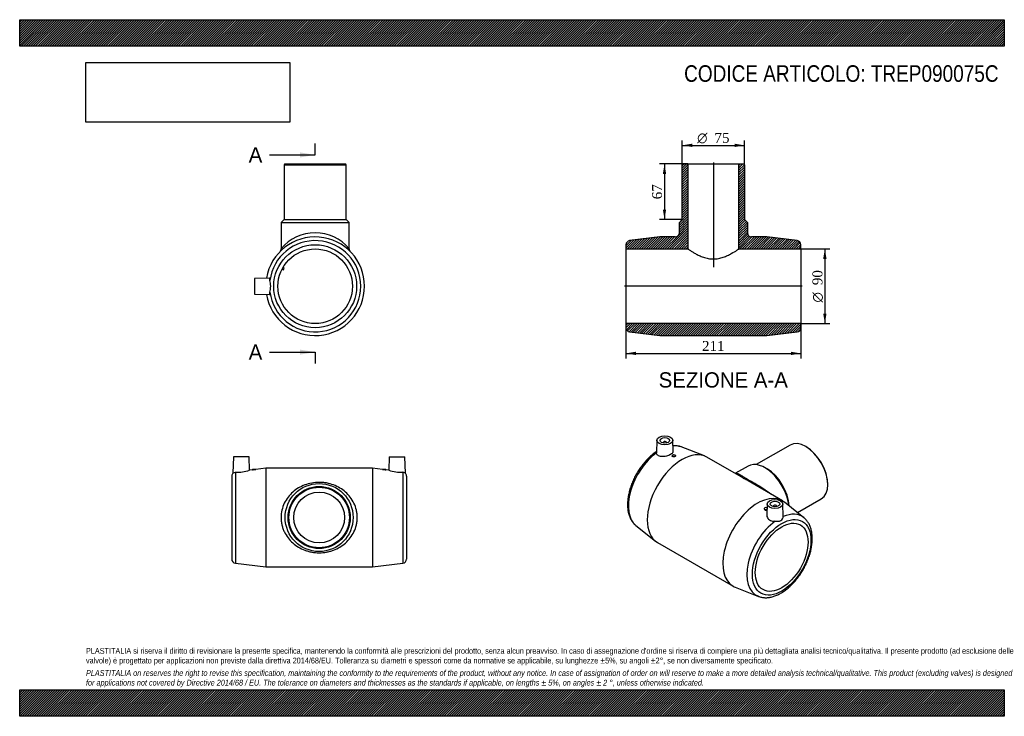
# Model space of a CAD drawing. Header units: millimetres. Extents: x 0 to 1188, y 0 to 840.
import ezdxf
from ezdxf.enums import TextEntityAlignment as Align
from ezdxf.lldxf.tags import DXFTag

# ---------------------------------------------------------------- set-up
doc = ezdxf.new("R2010")
doc.units = ezdxf.units.MM
doc.header["$LTSCALE"] = 4
for name, color, linetype in [('Default', 7, 'Continuous'), ('DV4_Default', 7, 'Continuous'), ('TREP090075C', 7, 'Continuous')]:
    doc.layers.add(name, color=color, linetype=linetype)
doc.styles.add('SEACAD_Solid_Edge_ANSI', font='seans.ttf')
doc.styles.add('SEACAD_Solid_Edge_ANSI1_Symbols', font='semeca1.ttf')
doc.styles.add('SEACAD_Times_New_Roman', font='times.ttf')
tags = doc.linetypes.add('CENTER2', pattern=[28.575, 19.05, -3.175, 3.175, -3.175]).pattern_tags.tags
tags[10:11] = [DXFTag(74, 4), DXFTag(75, 0), DXFTag(340, '0'), DXFTag(46, 0.0), DXFTag(50, 0.0), DXFTag(44, 0.0), DXFTag(45, 0.0)]
tags[8:9] = [DXFTag(74, 4), DXFTag(75, 0), DXFTag(340, '0'), DXFTag(46, 0.0), DXFTag(50, 0.0), DXFTag(44, 0.0), DXFTag(45, 0.0)]
tags[6:7] = [DXFTag(74, 4), DXFTag(75, 0), DXFTag(340, '0'), DXFTag(46, 0.0), DXFTag(50, 0.0), DXFTag(44, 0.0), DXFTag(45, 0.0)]
tags[4:5] = [DXFTag(74, 4), DXFTag(75, 0), DXFTag(340, '0'), DXFTag(46, 0.0), DXFTag(50, 0.0), DXFTag(44, 0.0), DXFTag(45, 0.0)]
doc.dimstyles.new('ANSImm', dxfattribs={"dimtxt": 12, "dimasz": 12, "dimexe": 6, "dimexo": 0, "dimgap": 3, "dimtad": 1, "dimdsep": 46, "dimtxsty": 'SEACAD_Times_New_Roman', "dimblk1": '_SE_FILLED', "dimblk2": '_SE_FILLED', "dimsah": 1, "dimcen": 6, "dimazin": 0, "dimtfac": 0.85, "dimtdec": 3, "dimtofl": 0, "dimtmove": 0, "dimatfit": 3, "dimfxl": 1, "dimarcsym": 0})
picture_1 = doc.add_image_def('image1.jpg', size_in_pixel=(4302, 1260))

# ---------------------------------------------------------------- blocks, each defined once
blk = doc.blocks.new('SE')
at = {"layer": 'TREP090075C', "color": 7, "linetype": 'Continuous'}
for p, q in [((257.8, 312.7), (257.3, 293.3)), ((276.8, 312.7), (257.8, 312.7)), ((277.2, 296.8), (276.8, 312.7)), ((445.8, 312.7), (445.4, 296.8)), ((445.8, 312.7), (464.8, 312.7)), ((465.3, 293.3), (464.8, 312.7)), ((280.8, 297.2), (277.2, 296.8)), ((280.8, 298.2), (284.8, 298.2)), ((280.8, 298.2), (280.8, 297.2)), ((296.8, 299.2), (284.8, 297.7)), ((284.8, 297.7), (284.8, 298.2)), ((296.8, 299.2), (296.8, 180.2)), ((425.8, 299.2), (296.8, 299.2)), ((425.8, 299.2), (425.8, 180.2)), ((437.8, 297.7), (425.8, 299.2)), ((437.8, 298.2), (441.8, 298.2)), ((437.8, 298.2), (437.8, 297.7)), ((441.8, 297.2), (441.8, 298.2)), ((445.4, 296.8), (441.8, 297.2)), ((255.8, 289.7), (255.8, 189.6)), ((260.2, 294.2), (260.2, 184.7)), ((462.4, 294.2), (462.4, 184.7)), ((466.8, 289.7), (466.8, 189.6)), ((260.2, 184.7), (296.8, 180.2)), ((296.8, 180.2), (425.8, 180.2)), ((425.8, 180.2), (462.4, 184.7))]:
    blk.add_line(p, q, dxfattribs=at)
for radius in [41, 37.5, 36.5, 30.7]:
    blk.add_circle((361.3, 239.7), radius, dxfattribs=at)
for centre, radius, start, end in [((275.6, 356.1), 59.1, 275.0534, 278.9616), ((447, 356.1), 59.1, 261.0384, 264.9466), ((260.8, 289.7), 5, 134.3123, 180), ((260.3, 351.8), 57.6, 269.8963, 287.0806), ((462.3, 351.8), 57.6, 252.9194, 270.1037), ((461.8, 289.7), 5, 0, 45.696), ((260.8, 189.6), 5, 180, 262.9925), ((461.8, 189.6), 5, 277.0075, 0)]:
    blk.add_arc(centre, radius, start, end, dxfattribs=at)
for points in [[(257.3, 293.3), (257.3, 293.3), (258.4, 294.2), (260.2, 294.2)], [(465.3, 293.3), (465.3, 293.3), (464.3, 294.2), (462.4, 294.2)]]:
    blk.add_open_spline(points, degree=3, dxfattribs=at)
blk.add_open_spline([(315.3, 239.7), (315.3, 242.7), (315.7, 245.7), (317, 251.5), (318, 254.3), (320.5, 259.5), (322.1, 262), (325.5, 266.5), (327.5, 268.5), (331.7, 272.2), (333.9, 273.9), (338.7, 276.7), (341.3, 278), (346.7, 280), (349.5, 280.8), (355.3, 281.8), (358.3, 282.1), (362.8, 282.1), (364.4, 282), (367.4, 281.8), (368.8, 281.6), (373.2, 280.8), (376.1, 280), (381.4, 277.9), (384, 276.7), (388.8, 273.8), (391, 272.2), (395.2, 268.5), (397.1, 266.4), (400.6, 261.9), (402.1, 259.5), (404.6, 254.3), (405.6, 251.5), (406.6, 247.1), (406.9, 245.6), (407.2, 242.6), (407.4, 239.6), (407.2, 236.6), (406.9, 233.6), (406.6, 232.2), (405.6, 227.8), (404.6, 225.1), (402.1, 219.8), (400.6, 217.4), (397.1, 212.9), (395.2, 210.8), (391, 207.1), (388.7, 205.5), (383.9, 202.6), (381.3, 201.4), (377.3, 199.9), (375.9, 199.4), (373.1, 198.6), (371.7, 198.3), (367.3, 197.5), (364.3, 197.2), (358.3, 197.2), (355.3, 197.5), (350.9, 198.3), (349.4, 198.7), (346.6, 199.4), (345.3, 199.9), (341.2, 201.4), (338.7, 202.6), (333.9, 205.5), (331.6, 207.2), (327.4, 210.9), (325.5, 212.9), (322.1, 217.4), (320.6, 219.8), (318.7, 223.7), (318.1, 225.1), (317.1, 227.9), (316.7, 229.3), (316, 232.2), (315.8, 233.6), (315.4, 236.6), (315.3, 238.1), (315.3, 239.7)], degree=3, knots=[0, 0, 0, 0, 0.03125, 0.03125, 0.0625, 0.0625, 0.09375, 0.09375, 0.125, 0.125, 0.15625, 0.15625, 0.1875, 0.1875, 0.21875, 0.21875, 0.25, 0.25, 0.265625, 0.265625, 0.28125, 0.28125, 0.3125, 0.3125, 0.34375, 0.34375, 0.375, 0.375, 0.40625, 0.40625, 0.4375, 0.4375, 0.46875, 0.46875, 0.484375, 0.484375, 0.5, 0.515625, 0.515625, 0.53125, 0.53125, 0.5625, 0.5625, 0.59375, 0.59375, 0.625, 0.625, 0.65625, 0.65625, 0.6875, 0.6875, 0.703125, 0.703125, 0.71875, 0.71875, 0.75, 0.75, 0.78125, 0.78125, 0.796875, 0.796875, 0.8125, 0.8125, 0.84375, 0.84375, 0.875, 0.875, 0.90625, 0.90625, 0.9375, 0.9375, 0.953125, 0.953125, 0.96875, 0.96875, 0.984375, 0.984375, 1, 1, 1, 1], dxfattribs=at)
blk = doc.blocks.new('SE1')
at = {"layer": 'TREP090075C', "color": 7, "linetype": 'Continuous'}
for p, q in [((768.9, 332.8), (768.4, 317.8)), ((788.3, 319.2), (787.9, 332.8)), ((776.4, 330.1), (776.4, 329.6)), ((780.4, 329.6), (780.4, 330.1)), ((826.3, 313.9), (798.3, 324.9)), ((929.7, 327), (888.8, 303.5)), ((949.1, 324.8), (948.4, 325.2)), ((787.3, 314.6), (787.3, 313.8)), ((791.3, 314.1), (791.3, 314.6)), ((870.4, 288.7), (829, 312.6)), ((878.8, 301.7), (863.7, 293)), ((901.8, 298.2), (899.3, 299.7)), ((920.2, 260), (878.8, 283.9)), ((974.9, 279.3), (974.9, 280.1)), ((938.6, 245.6), (967.2, 262.1)), ((898.3, 250.5), (898.3, 250)), ((901.8, 256.1), (901.4, 242.5)), ((909.3, 253.4), (909.3, 252.9)), ((913.3, 252.9), (913.3, 253.4)), ((921.3, 241), (920.8, 256.1)), ((946.1, 239.5), (922.7, 258.3)), ((743.6, 230), (767, 211.2)), ((769.5, 209.6), (860.7, 156.9)), ((863.4, 155.6), (891.3, 144.6))]:
    blk.add_line(p, q, dxfattribs=at)
blk.add_arc((788.8, 295), 31.3, 72.3032, 91.3432, dxfattribs=at)
for centre, major_axis in [((778.4, 332.7), (-9.5, 0)), ((778.4, 332.7), (-5.75, 0)), ((789.3, 314.6), (-2, 0)), ((911.3, 256), (9.5, 0)), ((911.3, 256), (5.75, 0)), ((919.4, 191.7), (-25, -43.3)), ((919.4, 191.7), (-22.5, -39))]:
    blk.add_ellipse(centre, major_axis=major_axis, ratio=0.57735, dxfattribs=at)
for centre, major_axis, start_param, end_param in [((948.4, 294.6), (-18.8, 32.5), 3.141593, 6.283185), ((799.2, 261.1), (-29.7, -51.5), 3.141593, 6.283185), ((778.4, 330.1), (-2, 0), 2.647628, 6.283185), ((778.4, 330.1), (-2, 0), 0, 0.493965), ((773.3, 276), (-27.5, -47.6), 3.228618, 3.538211), ((949.1, 295), (18.3, -31.6), 0.785398, 2.356194), ((773.3, 276), (-27.5, -47.6), 4.054754, 6.192972), ((899.3, 266.2), (-20.5, 35.5), 4.058568, 6.283185), ((901.8, 267.6), (-18.8, 32.5), 3.975539, 5.497787), ((890.4, 208.4), (-29.7, -51.5), 3.054567, 6.283185), ((900.3, 250.5), (2, 0), 0.856791, 5.38936), ((911.3, 253.4), (2, 0), 0, 3.635557), ((911.3, 253.4), (2, 0), 5.789221, 6.283185), ((916.3, 193.5), (-27.5, -47.6), 3.054567, 3.799228), ((773.3, 276), (-27.5, -47.6), -0.090214, -0.087025), ((916.3, 193.5), (-27.5, -47.6), 4.054754, 6.370211), ((890.4, 208.4), (-29.7, -51.5), 0, 0.087025), ((916.3, 193.5), (-27.5, -47.6), 0.087025, 0.091644)]:
    blk.add_ellipse(centre, major_axis=major_axis, ratio=0.57735, start_param=start_param, end_param=end_param, dxfattribs=at)
for points, knots in [([(768.4, 319.2), (768.2, 319.1), (767.2, 318.4), (765.5, 317.2), (763.3, 315.5), (761.1, 313.6), (759, 311.6), (756.9, 309.5), (754.9, 307.3), (752.9, 305), (751, 302.6), (749.2, 300.2), (747.4, 297.6), (745.8, 295), (744.2, 292.4), (742.7, 289.6), (741.3, 286.9), (740, 284.1), (738.8, 281.2), (737.7, 278.4), (736.8, 275.6), (735.9, 272.7), (735.2, 269.8), (734.6, 267), (734.1, 264.2), (733.7, 261.4), (733.5, 258.7), (733.4, 256), (733.4, 253.4), (733.6, 250.8), (733.9, 248.3), (734.3, 245.9), (734.9, 243.6), (735.6, 241.4), (736.5, 239.3), (737.5, 237.3), (738.6, 235.4), (739.8, 233.7), (741.1, 232.2), (742.4, 230.9), (743.1, 230.3), (743.5, 230.1)], [0.0323154, 0.0323154, 0.0323154, 0.0323154, 0.0395639, 0.0653552, 0.0911248, 0.1168671, 0.1425797, 0.1682626, 0.1939175, 0.2195472, 0.2451551, 0.2707452, 0.2963217, 0.3218891, 0.3474521, 0.3730151, 0.398582, 0.4241568, 0.4497444, 0.4753494, 0.5009764, 0.5266299, 0.5523142, 0.5780328, 0.6037888, 0.6295839, 0.6554181, 0.6812886, 0.7071893, 0.733109, 0.7590239, 0.7849055, 0.8107178, 0.8364173, 0.8619561, 0.8872866, 0.9123687, 0.9371761, 0.9617029, 0.9859651, 1, 1, 1, 1]), ([(788.3, 319.2), (788.3, 318.9), (788.2, 318.6), (787.7, 317.4), (786.8, 316.5), (784, 314.9), (782.2, 314.2), (778.3, 313.3), (776.3, 313.1), (772.7, 313.4), (771.1, 313.9), (769, 315.5), (768.4, 316.6), (768.4, 317.7)], [0.3305048, 0.3305048, 0.3305048, 0.3305048, 0.375, 0.375, 0.5, 0.5, 0.625, 0.625, 0.75, 0.75, 0.875, 0.875, 1, 1, 1, 1]), ([(791.3, 314.1), (791.3, 314.1), (791.3, 314.1), (791.3, 313.8), (791.1, 313.6), (790.3, 313.1), (789.8, 313), (788.8, 312.9), (788.2, 313), (787.5, 313.3), (787.3, 313.6), (787.3, 313.8)], [0.4964953, 0.4964953, 0.4964953, 0.4964953, 0.5, 0.5, 0.625, 0.625, 0.75, 0.75, 0.875, 0.875, 1, 1, 1, 1]), ([(863.7, 293), (863.7, 293), (863.5, 292.9), (863.4, 292.9), (863.3, 292.8)], [0, 0, 0, 0, 0.01331354, 0.09423273, 0.09423273, 0.09423273, 0.09423273]), ([(863.7, 293), (863.7, 293), (863.7, 293), (864.2, 293.3), (864.7, 293.3), (866.1, 292.9), (866.9, 292.5), (868.9, 291.4), (870.1, 290.7), (872.3, 289.4), (873.1, 288.9), (874.8, 287.8), (875.8, 287.3), (878.8, 285.5), (881, 284.3), (885.7, 281.7), (888.2, 280.3), (893, 277.5), (895.5, 276), (900.1, 272.9), (902.4, 271.2), (905.1, 269), (905.7, 268.5), (906.3, 268)], [0.6241651, 0.6241651, 0.6241651, 0.6241651, 0.625, 0.625, 0.65625, 0.65625, 0.6875, 0.6875, 0.71875, 0.71875, 0.734375, 0.734375, 0.75, 0.75, 0.78125, 0.78125, 0.8125, 0.8125, 0.84375, 0.84375, 0.875, 0.875, 0.8837598, 0.8837598, 0.8837598, 0.8837598]), ([(878.8, 283.9), (877.2, 284.8), (875.7, 285.6), (873.2, 287.1), (872.2, 287.6), (871, 288.4), (870.7, 288.5), (870.4, 288.7)], [0.22920105, 0.22920105, 0.22920105, 0.22920105, 0.25, 0.25, 0.265625, 0.265625, 0.27032474, 0.27032474, 0.27032474, 0.27032474]), ([(898.3, 250), (898.3, 250), (898.3, 250), (898.4, 249.6), (898.6, 249.3), (899.3, 248.8), (899.9, 248.6), (900.4, 248.6)], [0.7464225, 0.7464225, 0.7464225, 0.7464225, 0.75, 0.75, 0.875, 0.875, 1, 1, 1, 1]), ([(891.5, 144.6), (892.1, 144.4), (893.2, 144), (895.1, 143.5), (897.1, 143.2), (899.2, 143), (901.3, 143), (903.4, 143.2), (905.6, 143.6), (907.9, 144.1), (910.1, 144.8), (912.4, 145.6), (914.7, 146.6), (917, 147.7), (919.3, 149), (921.6, 150.5), (923.8, 152.1), (926, 153.8), (928.2, 155.6), (930.4, 157.6), (932.4, 159.7), (934.5, 161.9), (936.5, 164.1), (938.4, 166.5), (940.2, 169), (942, 171.5), (943.7, 174.1), (945.3, 176.8), (946.8, 179.5), (948.2, 182.2), (949.5, 185), (950.7, 187.9), (951.8, 190.7), (952.8, 193.5), (953.7, 196.4), (954.4, 199.3), (955, 202.1), (955.5, 204.9), (955.9, 207.7), (956.2, 210.4), (956.3, 213.1), (956.3, 215.8), (956.1, 218.3), (955.8, 220.9), (955.4, 223.3), (954.9, 225.6), (954.2, 227.8), (953.3, 230), (952.4, 231.9), (951.3, 233.8), (950.1, 235.5), (948.8, 237.1), (947.4, 238.5), (946.6, 239.2), (946.1, 239.5)], [0, 0, 0, 0, 0.016769, 0.034935, 0.053226, 0.071679, 0.09032, 0.109161, 0.128195, 0.147406, 0.166766, 0.186244, 0.205805, 0.225421, 0.245067, 0.264721, 0.284368, 0.303998, 0.323609, 0.343197, 0.362762, 0.382306, 0.40183, 0.421337, 0.44083, 0.460312, 0.479787, 0.499258, 0.518729, 0.538202, 0.55768, 0.577168, 0.596669, 0.616186, 0.635722, 0.655282, 0.674867, 0.694481, 0.714124, 0.733797, 0.753499, 0.773224, 0.792965, 0.812705, 0.832424, 0.852094, 0.871683, 0.891155, 0.910473, 0.929606, 0.948532, 0.967244, 0.985751, 1, 1, 1, 1]), ([(901.4, 242.5), (901.3, 241.5), (901.6, 240.5), (902.9, 238.2), (904.1, 237.1), (907.4, 235.5), (909.4, 235.1), (911.4, 235.2)], [0.6615468, 0.6615468, 0.6615468, 0.6615468, 0.75, 0.75, 0.875, 0.875, 1, 1, 1, 1]), ([(911.4, 235.2), (914, 235.2), (916.5, 235), (920.2, 237.1), (921.3, 239.4), (921.3, 240.9)], [0, 0, 0, 0, 0.5, 0.5, 1, 1, 1, 1])]:
    blk.add_open_spline(points, degree=3, knots=knots, dxfattribs=at)
for points in [[(768.4, 317.7), (768.4, 317.7), (768.4, 317.8), (768.4, 317.8)], [(900.4, 248.6), (900.8, 248.6), (901.2, 248.6), (901.6, 248.8)], [(921.3, 240.9), (921.3, 240.9), (921.3, 241), (921.3, 241)]]:
    blk.add_open_spline(points, degree=3, dxfattribs=at)
blk = doc.blocks.new('SE2')
at = {"layer": 'TREP090075C', "color": 7, "linetype": 'Continuous'}
for p, q in [((320, 666.1), (319, 665.1)), ((320, 666.1), (393, 666.1)), ((394, 665.1), (393, 666.1)), ((319, 665.1), (394, 665.1)), ((319, 665.1), (319, 599.1)), ((394, 599.1), (394, 665.1)), ((319, 599.1), (315.5, 595.6)), ((315.5, 595.6), (397.5, 595.6)), ((315.5, 595.6), (315.5, 563.8)), ((319, 599.1), (394, 599.1)), ((397.5, 595.6), (394, 599.1)), ((397.5, 563.8), (397.5, 595.6)), ((316.6, 539.3), (318.3, 538.4)), ((319.3, 540.1), (317.6, 541.1)), ((318.3, 538.4), (319.3, 540.1)), ((301.5, 528.5), (283.5, 528.1)), ((283.5, 528.1), (283.5, 509.1)), ((283.5, 509.1), (301.5, 508.6))]:
    blk.add_line(p, q, dxfattribs=at)
for radius in [50, 45]:
    blk.add_circle((356.5, 518.6), radius, dxfattribs=at)
for centre, radius, start, end in [((356.5, 530), 53.1, 39.4655, 140.5347), ((356.5, 518.6), 59.5, 0, 170.4465), ((356.5, 518.6), 55, 187.3203, 172.6797), ((310.6, 563.8), 4.97, 317.4986, 0.1935), ((402.5, 563.8), 4.95, 179.6758, 222.6025), ((356.5, 518.6), 59.5, 189.5535, 0)]:
    blk.add_arc(centre, radius, start, end, dxfattribs=at)
for points, knots in [([(302, 525.6), (302, 527), (301.9, 528), (301.7, 528.5), (301.6, 528.5), (301.6, 528.5)], [0, 0, 0, 0, 0.125, 0.125, 0.1672679, 0.1672679, 0.1672679, 0.1672679]), ([(302, 511.6), (302, 513.4), (302.9, 515.9), (302.9, 521.2), (302, 523.7), (302, 525.6)], [0, 0, 0, 0, 0.5, 0.5, 1, 1, 1, 1]), ([(301.6, 508.6), (301.6, 508.6), (301.7, 508.7), (301.9, 509.2), (302, 510.1), (302, 511.6)], [0.8326972, 0.8326972, 0.8326972, 0.8326972, 0.875, 0.875, 1, 1, 1, 1])]:
    blk.add_open_spline(points, degree=3, knots=knots, dxfattribs=at)
blk = doc.blocks.new('SE4')
at = {"color": 7, "linetype": 'Continuous', "style": 'SEACAD_Solid_Edge_ANSI'}
blk.add_text('A', height=18.4, dxfattribs=at).set_placement((276.3, 686.2), align=Align.TOP_LEFT)
blk = doc.blocks.new('SE5')
at = {"color": 7, "linetype": 'Continuous', "style": 'SEACAD_Solid_Edge_ANSI'}
blk.add_text('A', height=18.4, dxfattribs=at).set_placement((276.3, 448.4), align=Align.TOP_LEFT)
blk = doc.blocks.new('SEANNOT_GROUP')
at = {"linetype": 'Continuous'}
blk.add_hatch(color=7, dxfattribs=at).paths.add_polyline_path([(338.1, 673.9), (356.5, 677), (338.1, 680)])
at = {"color": 7, "linetype": 'Continuous'}
blk.add_lwpolyline([(301.3, 677), (356.5, 677)], dxfattribs=at)
blk = doc.blocks.new('SEANNOT_GROUP1')
at = {"linetype": 'Continuous'}
blk.add_hatch(color=7, dxfattribs=at).paths.add_polyline_path([(338.1, 436.1), (356.5, 439.2), (338.1, 442.2)])
at = {"color": 7, "linetype": 'Continuous'}
blk.add_lwpolyline([(301.3, 439.2), (356.5, 439.2)], dxfattribs=at)
blk = doc.blocks.new('SE3')
at = {"layer": 'Default', "color": 7, "linetype": 'CENTER2'}
for p, q in [((356.5, 677), (356.5, 690.8)), ((356.5, 439.2), (356.5, 425.4))]:
    blk.add_line(p, q, dxfattribs=at)
at = {"layer": 'Default', "color": 7, "linetype": 'CENTER2', "const_width": 0.0001}
blk.add_lwpolyline([(356.5, 677), (356.5, 439.2)], dxfattribs=at)
at = {"layer": 'Default'}
for name in ['SE4', 'SEANNOT_GROUP', 'SE5', 'SEANNOT_GROUP1']:
    blk.add_blockref(name, (0, 0), dxfattribs=at)
blk = doc.blocks.new('SE6')
at = {"layer": 'TREP090075C', "linetype": 'Continuous'}
h = blk.add_hatch(dxfattribs=at)
h.set_pattern_fill('LINE', scale=0.629921, angle=45, style=0)
edge = h.paths.add_edge_path()
edge.add_line((800.5, 666.1), (799.5, 665.1))
edge.add_line((799.5, 665.1), (799.5, 599.1))
edge.add_line((799.5, 599.1), (796, 595.6))
edge.add_line((796, 595.6), (796, 583.1))
edge.add_arc((791, 583.1), 5, 270, 360, ccw=False)
edge.add_line((791, 578.1), (772.5, 578.1))
edge.add_line((772.5, 578.1), (735.8, 573.6))
edge.add_arc((736.5, 568.6), 5, 97.0075, 180)
edge.add_line((731.5, 568.6), (731.5, 563.6))
edge.add_line((731.5, 563.6), (806.3, 563.6))
edge.add_line((806.3, 563.6), (806.3, 666.1))
edge.add_line((806.3, 666.1), (800.5, 666.1))
h = blk.add_hatch(dxfattribs=at)
h.set_pattern_fill('LINE', scale=0.629921, angle=45, style=0)
edge = h.paths.add_edge_path()
edge.add_line((873.5, 666.1), (867.7, 666.1))
edge.add_line((867.7, 666.1), (867.7, 563.6))
edge.add_line((867.7, 563.6), (942.5, 563.6))
edge.add_line((942.5, 563.6), (942.5, 568.6))
edge.add_arc((937.5, 568.6), 5, 0, 82.9925)
edge.add_line((938.1, 573.6), (901.5, 578.1))
edge.add_line((901.5, 578.1), (883, 578.1))
edge.add_arc((883, 583.1), 5, 180, 270, ccw=False)
edge.add_line((878, 583.1), (878, 595.6))
edge.add_line((878, 595.6), (874.5, 599.1))
edge.add_line((874.5, 599.1), (874.5, 665.1))
edge.add_line((874.5, 665.1), (873.5, 666.1))
h = blk.add_hatch(dxfattribs=at)
h.set_pattern_fill('LINE', scale=0.629921, angle=45, style=0)
edge = h.paths.add_edge_path()
edge.add_line((731.5, 473.6), (731.5, 468.5))
edge.add_arc((736.5, 468.5), 5, 180, 262.9925)
edge.add_line((735.8, 463.6), (772.5, 459.1))
edge.add_line((772.5, 459.1), (901.5, 459.1))
edge.add_line((901.5, 459.1), (938.1, 463.6))
edge.add_arc((937.5, 468.5), 5, 277.0075, 360)
edge.add_line((942.5, 468.5), (942.5, 473.6))
edge.add_line((942.5, 473.6), (731.5, 473.6))
at = {"layer": 'DV4_Default', "color": 7, "linetype": 'CENTER2'}
for p, q in [((837, 667.8), (837, 541.5)), ((944.2, 518.6), (729.7, 518.6))]:
    blk.add_line(p, q, dxfattribs=at)
at = {"layer": 'TREP090075C', "color": 7, "linetype": 'Continuous'}
for p, q in [((799.5, 665.1), (800.5, 666.1)), ((800.5, 666.1), (806.3, 666.1)), ((806.3, 666.1), (867.7, 666.1)), ((806.3, 666.1), (806.3, 563.6)), ((867.7, 666.1), (873.5, 666.1)), ((867.7, 563.6), (867.7, 666.1)), ((873.5, 666.1), (874.5, 665.1)), ((799.5, 599.1), (799.5, 665.1)), ((874.5, 665.1), (874.5, 599.1)), ((796, 595.6), (799.5, 599.1)), ((796, 583.1), (796, 595.6)), ((874.5, 599.1), (878, 595.6)), ((878, 595.6), (878, 583.1)), ((772.5, 578.1), (735.8, 573.6)), ((791, 578.1), (772.5, 578.1)), ((901.5, 578.1), (883, 578.1)), ((938.1, 573.6), (901.5, 578.1)), ((731.5, 568.6), (731.5, 563.6)), ((731.5, 563.6), (731.5, 473.6)), ((731.5, 563.6), (806.3, 563.6)), ((867.7, 563.6), (942.5, 563.6)), ((942.5, 563.6), (942.5, 568.6)), ((942.5, 563.6), (942.5, 473.6)), ((731.5, 473.6), (731.5, 468.5)), ((942.5, 473.6), (731.5, 473.6)), ((735.8, 463.6), (772.5, 459.1)), ((901.5, 459.1), (938.1, 463.6)), ((942.5, 468.5), (942.5, 473.6)), ((772.5, 459.1), (901.5, 459.1))]:
    blk.add_line(p, q, dxfattribs=at)
for centre, start, end in [((791, 583.1), 270, 0), ((883, 583.1), 180, 270), ((736.5, 568.6), 97.0075, 180), ((937.5, 568.6), 0, 82.9925), ((736.5, 468.5), 180, 262.9925), ((937.5, 468.5), 277.0075, 0)]:
    blk.add_arc(centre, 5, start, end, dxfattribs=at)
blk.add_open_spline([(806.3, 563.6), (806.3, 563.6), (806.5, 563.4), (807.3, 562.9), (807.9, 562.4), (809.5, 561.4), (810.5, 560.8), (812.7, 559.4), (813.9, 558.7), (816.7, 557.2), (818.2, 556.4), (821.4, 554.9), (823.1, 554.2), (826.8, 553), (828.8, 552.4), (832.8, 551.7), (834.9, 551.5), (839, 551.5), (841.1, 551.7), (845.2, 552.4), (847.1, 552.9), (850.8, 554.2), (852.5, 554.9), (855.7, 556.4), (857.2, 557.2), (861.4, 559.5), (863.6, 560.9), (866, 562.4), (866.6, 562.8), (867.4, 563.4), (867.7, 563.6), (867.7, 563.6)], degree=3, knots=[0, 0, 0, 0, 0.0625, 0.0625, 0.125, 0.125, 0.1875, 0.1875, 0.25, 0.25, 0.3125, 0.3125, 0.375, 0.375, 0.4375, 0.4375, 0.5, 0.5, 0.5625, 0.5625, 0.625, 0.625, 0.6875, 0.6875, 0.75, 0.75, 0.875, 0.875, 0.9375, 0.9375, 1, 1, 1, 1], dxfattribs=at)
blk = doc.blocks.new('DMBLK33')
at = {"layer": 'Default', "linetype": 'Continuous'}
for points in [[(743.5, 435.6), (743.5, 439.6), (731.5, 437.6)], [(930.5, 435.6), (942.5, 437.6), (930.5, 439.6)]]:
    blk.add_hatch(color=7, dxfattribs=at).paths.add_polyline_path(points)
at = {"layer": 'Default', "color": 7, "linetype": 'Continuous'}
for p, q in [((731.5, 473.6), (731.5, 431.6)), ((942.5, 473.6), (942.5, 431.6)), ((731.5, 437.6), (942.5, 437.6))]:
    blk.add_line(p, q, dxfattribs=at)
at = {"layer": 'Default', "color": 7, "linetype": 'Continuous', "style": 'SEACAD_Times_New_Roman'}
blk.add_text('211', height=12, dxfattribs=at).set_placement((823.3, 452.6), align=Align.TOP_LEFT)
blk = doc.blocks.new('_SE_FILLED')
at = {"color": 0}
blk.add_line((0, 0), (-1, 0), dxfattribs=at)
blk.add_solid([(0, 0), (-1, -0.1665), (-1, 0.1665), (0, 0)], dxfattribs=at)
blk = doc.blocks.new('GDimGGroup')
at = {"layer": 'Default', "linetype": 'Continuous'}
for points in [[(973.5, 551.6), (971.5, 563.6), (969.5, 551.6)], [(973.5, 485.6), (969.5, 485.6), (971.5, 473.6)]]:
    blk.add_hatch(color=7, dxfattribs=at).paths.add_polyline_path(points)
at = {"layer": 'Default', "color": 7, "linetype": 'Continuous'}
for p, q in [((942.5, 563.6), (977.5, 563.6)), ((971.5, 563.6), (971.5, 473.6)), ((942.5, 473.6), (977.5, 473.6))]:
    blk.add_line(p, q, dxfattribs=at)
for s, style, p in [('90', 'SEACAD_Times_New_Roman', (956.5, 519.9)), ('O', 'SEACAD_Solid_Edge_ANSI1_Symbols', (956.5, 499))]:
    blk.add_text(s, height=12, rotation=90, dxfattribs=dict(at, style=style)).set_placement(p, align=Align.TOP_LEFT)
blk = doc.blocks.new('GDimGGroup1')
at = {"layer": 'Default', "linetype": 'Continuous'}
for points in [[(811.5, 690.5), (799.5, 688.5), (811.5, 686.5)], [(862.5, 690.5), (862.5, 686.5), (874.5, 688.5)]]:
    blk.add_hatch(color=7, dxfattribs=at).paths.add_polyline_path(points)
at = {"layer": 'Default', "color": 7, "linetype": 'Continuous'}
for p, q in [((799.5, 665.1), (799.5, 694.5)), ((874.5, 665.1), (874.5, 694.5)), ((799.5, 688.5), (874.5, 688.5))]:
    blk.add_line(p, q, dxfattribs=at)
for s, style, p in [('O', 'SEACAD_Solid_Edge_ANSI1_Symbols', (817.4, 703.5)), ('75', 'SEACAD_Times_New_Roman', (838.3, 703.5))]:
    blk.add_text(s, height=12, dxfattribs=dict(at, style=style)).set_placement(p, align=Align.TOP_LEFT)
blk = doc.blocks.new('DMBLK34')
at = {"layer": 'Default', "linetype": 'Continuous'}
for points in [[(776, 654.1), (780, 654.1), (778, 666.1)], [(776, 611.1), (778, 599.1), (780, 611.1)]]:
    blk.add_hatch(color=7, dxfattribs=at).paths.add_polyline_path(points)
at = {"layer": 'Default', "color": 7, "linetype": 'Continuous'}
for p, q in [((806.3, 666.1), (772, 666.1)), ((778, 666.1), (778, 599.1)), ((799.5, 599.1), (772, 599.1))]:
    blk.add_line(p, q, dxfattribs=at)
at = {"layer": 'Default', "color": 7, "linetype": 'Continuous', "style": 'SEACAD_Times_New_Roman'}
blk.add_text('67', height=12, rotation=90, dxfattribs=at).set_placement((763, 623.5), align=Align.TOP_LEFT)

msp = doc.modelspace()

# ---------------------------------------------------------------- hatches: boundary and pattern name
at = {"layer": 'Default', "linetype": 'Continuous'}
h = msp.add_hatch(dxfattribs=at)
h.set_pattern_fill('LINE', scale=0.629921, angle=45, style=0)
h.paths.add_polyline_path([(1188, 808), (1188, 840), (0, 840), (0, 808)])
for points in [[(1188, 808), (1188, 840), (0, 840), (0, 808)], [(1188, 0), (1188, 32), (0, 32), (0, 0)]]:
    msp.add_hatch(color=7, dxfattribs=at).paths.add_polyline_path(points)
h = msp.add_hatch(dxfattribs=at)
h.set_pattern_fill('LINE', scale=0.629921, angle=45, style=0)
h.paths.add_polyline_path([(1188, 0), (1188, 32), (0, 32), (0, 0)])

# ---------------------------------------------------------------- linework, layer by layer
at = {"layer": 'Default', "color": 7, "linetype": 'Continuous'}
for p, q in [((0, 840), (1188, 840)), ((0, 808), (0, 840)), ((1188, 840), (1188, 808)), ((1188, 808), (0, 808)), ((0, 32), (1188, 32)), ((0, 0), (0, 32)), ((1188, 32), (1188, 0)), ((1188, 0), (0, 0))]:
    msp.add_line(p, q, dxfattribs=at)

# ---------------------------------------------------------------- block references
at = {"layer": 'Default'}
for name in ['GDimGGroup1', 'SE3', 'SE2', 'SE6', 'GDimGGroup', 'SE1', 'SE']:
    msp.add_blockref(name, (0, 0), dxfattribs=at)

# ---------------------------------------------------------------- texts
at = {"layer": 'Default', "color": 7, "linetype": 'Continuous', "style": 'SEACAD_Solid_Edge_ANSI'}
msp.add_text('SEZIONE A-A', height=18.4, dxfattribs=at).set_placement((770.96, 414.842), align=Align.TOP_LEFT)
at = {"layer": 'Default', "attachment_point": 1}
for s, insert, char_height, width in [('{\\fArial Narrow|b0||i0||c0|p34;\\C7;\\H20.;\\W1.;CODICE ARTICOLO: TREP090075C}', (801.693, 785.09), 20, 385.77347), ("{\\fArial Narrow|b0||i0||c0|p34;\\C7;\\H7.;\\W1.;PLASTITALIA si riserva il diritto di revisionare la presente specifica, mantenendo la conformità alle prescrizioni del prodotto, senza alcun preavviso. In caso di assegnazione d'ordine si riserva di compiere una più dettagliata analisi tecnico/qualitativa. Il presente prodotto (ad esclusione delle \\P}{\\fArial Narrow|b0||i0||c0|p34;\\C7;\\H7.;\\W1.;valvole) è progettato per applicazioni non previste dalla direttiva 2014/68/EU. Tolleranza su diametri e spessori come da normative se applicabile, su lunghezze ±5%, su angoli ±2°, se non diversamente specificato.\\P}{\\fArial Narrow|b0||i0||c0|p34;\\C7;\\H2.;\\W1.;   \\P}{\\fArial Narrow|b0||i1||c0|p34;\\C7;\\H7.;\\W1.;PLASTITALIA on reserves the right to revise this specification, maintaining the conformity to the requirements of the product, without any notice. In case of assignation of order on will reserve to make a more detailed analysis technical/qualitative. This product (excluding valves) is designed \\P}{\\fArial Narrow|b0||i1||c0|p34;\\C7;\\H7.;\\W1.;for applications not covered by Directive 2014/68 / EU. The tolerance on diameters and thicknesses as the standards if applicable, on lengths ± 5%, on angles ± 2 °, unless otherwise indicated.\\P}", (80, 82.409), 7, 1028)]:
    msp.add_mtext(s, dxfattribs=dict(at, insert=insert, char_height=char_height, width=width))

# ---------------------------------------------------------------- dimensions: what is measured, and where the dimension line sits
at = {"layer": 'Default', "color": 7, "linetype": 'Continuous'}
for base, p1, p2, angle, picture, middle, dimtype in [((778.041, 599.061), (806.257, 666.061), (799.457, 599.061), 90, 'DMBLK34', (778.041, 632.561), 160), ((731.457, 437.613), (731.457, 473.561), (942.457, 473.561), 0, 'DMBLK33', (836.957, 437.613), 161)]:
    dim = msp.add_linear_dim(base=base, p1=p1, p2=p2, angle=angle, text='\\A1;<>', dimstyle='ANSImm', dxfattribs=at)
    dim.commit()
    dim.dimension.update_dxf_attribs({"geometry": picture, "text_midpoint": middle, "dimtype": dimtype})

# ---------------------------------------------------------------- pictures from other files: only their frames are drawn
image = msp.add_image(picture_1, insert=(80, 716.413), size_in_units=(245.829, 72))
image.dxf.flags = 7

doc.saveas('drawing.dxf')
